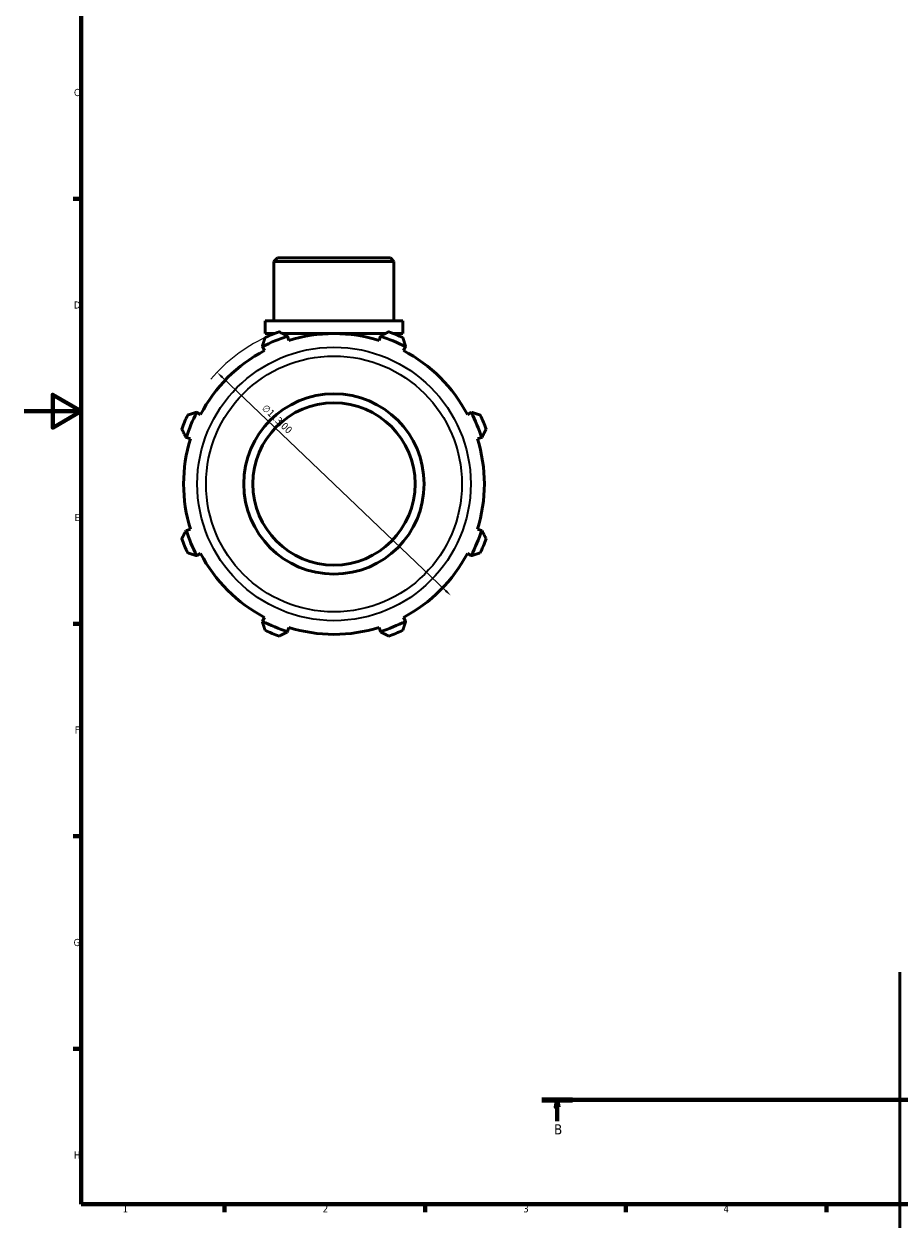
# Model space of a CAD drawing. Header units: millimetres. Extents: x 0 to 931, y 0 to 865.
# Tile 1 of 6: x 0 to 306, y 12 to 432. Entities that reach past the tile are written whole.
import ezdxf

# ---------------------------------------------------------------- set-up
doc = ezdxf.new("R2010")
doc.units = ezdxf.units.MM
doc.linetypes.add('CHAIN', pattern=[0.7087, 0.4724, -0.0591, 0.1181, -0.0591])
for name, color, linetype, lineweight in [('Border (ISO)', 7, 'Continuous', 70), ('Dimension (ISO)', 7, 'Continuous', 25), ('Section Line (ISO)', 7, 'CHAIN', 70), ('Visible (ISO)', 7, 'Continuous', 50), ('Visible Narrow (ISO)', 7, 'Continuous', 35)]:
    doc.layers.add(name, color=color, linetype=linetype, lineweight=lineweight)
doc.styles.add('Label Text (ISO)', font='tahoma.ttf')
doc.styles.add('Note Text (ISO)', font='tahoma.ttf')
doc.dimstyles.new('Default (ISO)', dxfattribs={"dimtxt": 2.5, "dimasz": 2.5, "dimexe": 3.175, "dimexo": 0, "dimgap": 0.762, "dimtad": 1, "dimrnd": 1e-08, "dimzin": 0, "dimtxsty": 'Note Text (ISO)', "dimcen": 0.09, "dimdle": 10, "dimclrd": 256, "dimclre": 256, "dimclrt": 232, "dimazin": 0, "dimtfac": 1.40208, "dimtmove": 0, "dimatfit": 3, "dimfxl": 1, "dimtolj": 1, "dimtzin": 0, "dimlwd": -1, "dimlwe": -1, "dimarcsym": 0})

# ---------------------------------------------------------------- blocks, each defined once
blk = doc.blocks.new('Borders Default Border')
at = {"layer": 'Border (ISO)'}
for p, q in [((20, 371.25), (17.1, 371.25)), ((20, 222.75), (17.1, 222.75)), ((20, 148.5), (17.1, 148.5)), ((20, 74.25), (17.1, 74.25)), ((70.08, 20), (70.08, 17.1)), ((140.17, 20), (140.17, 17.1)), ((210.25, 20), (210.25, 17.1)), ((280.33, 20), (280.33, 17.1))]:
    blk.add_line(p, q, dxfattribs=at)
at = {"layer": 'Border (ISO)', "flags": 128}
for points in [[(20, 20), (20, 574), (821, 574), (821, 20), (20, 20)], [(0, 297), (20, 297), (10, 302.77), (10, 291.23), (20, 297)]]:
    blk.add_lwpolyline(points, dxfattribs=at)
at = {"layer": 'Border (ISO)', "color": 232, "true_color": 0xca0064, "char_height": 2.5, "attachment_point": 7, "style": 'Note Text (ISO)'}
for s, insert in [('C', (17.43, 407.08)), ('D', (17.43, 332.88)), ('E', (17.64, 258.63)), ('F', (17.7, 184.38)), ('G', (17.31, 110.08)), ('H', (17.44, 35.88)), ('1', (34.48, 17.1)), ('2', (104.37, 17.1)), ('3', (174.43, 17.05)), ('4', (244.42, 17.1))]:
    blk.add_mtext(s, dxfattribs=dict(at, insert=insert))
blk = doc.blocks.new('2dTransSection0')
at = {"layer": 'Section Line (ISO)', "linetype": 'CHAIN'}
blk.add_line((180.86, 56.35), (765.34, 56.35), dxfattribs=at)
at = {"layer": 'Section Line (ISO)', "linetype": 'Continuous', "lineweight": 140}
for p, q in [((180.86, 56.35), (191.65, 56.35)), ((754.55, 56.35), (765.34, 56.35))]:
    blk.add_line(p, q, dxfattribs=at)
at = {"layer": 'Section Line (ISO)', "linetype": 'Continuous'}
for p, q in [((186.25, 56.35), (185.75, 53.85)), ((186.25, 53.85), (186.25, 56.35)), ((186.75, 53.85), (186.25, 56.35)), ((759.95, 56.35), (759.45, 53.85)), ((759.95, 53.85), (759.95, 56.35)), ((760.45, 53.85), (759.95, 56.35)), ((185.75, 53.85), (186.75, 53.85)), ((186.25, 48.99), (186.25, 53.85)), ((759.45, 53.85), (760.45, 53.85)), ((759.95, 48.99), (759.95, 53.85))]:
    blk.add_line(p, q, dxfattribs=at)
at = {"layer": 'Section Line (ISO)', "linetype": 'Continuous', "flags": 128}
for points in [[(186.75, 53.85), (186.25, 56.35), (185.75, 53.85), (186.75, 53.85)], [(760.45, 53.85), (759.95, 56.35), (759.45, 53.85), (760.45, 53.85)]]:
    blk.add_lwpolyline(points, dxfattribs=at)
at = {"layer": 'Section Line (ISO)'}
for points in [[(186.75, 53.85), (186.25, 56.35), (185.75, 53.85), (186.75, 53.85)], [(760.45, 53.85), (759.95, 56.35), (759.45, 53.85), (760.45, 53.85)]]:
    blk.add_solid(points, dxfattribs=at)
at = {"layer": 'Section Line (ISO)', "char_height": 3.5, "attachment_point": 7, "style": 'Label Text (ISO)'}
for insert in [(185.19, 44.35), (758.88, 44.35)]:
    blk.add_mtext('B', dxfattribs=dict(at, insert=insert))
blk = doc.blocks.new('*D15')
at = {"layer": 'Defpoints', "color": 0, "transparency": 16777216}
for p in [(67.42, 310.62), (149.14, 232.58)]:
    blk.add_point(p, dxfattribs=at)
at = {"layer": 'Dimension (ISO)', "transparency": 16777216}
blk.add_line((147.33, 234.3), (69.23, 308.89), dxfattribs=at)
blk.add_arc((108.28, 271.6), 56.5, 115.208, 139.5388, dxfattribs=at)
for points in [[(69.52, 309.19), (68.94, 308.59), (67.42, 310.62)], [(147.62, 234.6), (147.05, 234), (149.14, 232.58)]]:
    blk.add_solid(points, dxfattribs=at)
at = {"layer": 'Dimension (ISO)', "color": 232, "true_color": 0xca0064, "transparency": 16777216, "insert": (84.66, 299.66), "char_height": 2.5, "attachment_point": 1, "rotation": 316.3191, "style": 'Note Text (ISO)'}
blk.add_mtext('\\A1;∅113,00', dxfattribs=at)

msp = doc.modelspace()

# ---------------------------------------------------------------- linework, layer by layer
at = {"layer": 'Visible (ISO)'}
for p, q in [((88.584, 350.598), (87.326, 349.341)), ((129.236, 349.341), (87.326, 349.341)), ((87.326, 328.598), (87.326, 349.341)), ((88.584, 350.598), (127.979, 350.598)), ((127.979, 350.598), (129.236, 349.341)), ((129.236, 328.598), (129.236, 349.341)), ((132.38, 328.598), (84.183, 328.598)), ((84.183, 324.198), (84.183, 328.598)), ((132.38, 324.198), (132.38, 328.598)), ((87.654, 324.198), (84.183, 324.198)), ((87.326, 324.069), (87.326, 324.198)), ((126.305, 324.198), (90.257, 324.198)), ((132.38, 324.198), (128.909, 324.198)), ((129.236, 324.069), (129.236, 324.198)), ((83.236, 319.71), (83.307, 319.573)), ((92.017, 323.181), (91.971, 323.328)), ((92.481, 321.711), (92.017, 323.181)), ((124.545, 323.181), (124.082, 321.711)), ((124.592, 323.328), (124.545, 323.181)), ((133.255, 319.573), (133.327, 319.71)), ((83.307, 319.573), (84.019, 318.206)), ((132.544, 318.206), (133.255, 319.573)), ((60.307, 296.572), (60.17, 296.643)), ((61.673, 295.861), (60.307, 296.572)), ((156.256, 296.572), (154.889, 295.861)), ((156.393, 296.643), (156.256, 296.572)), ((56.552, 287.908), (56.699, 287.862)), ((56.699, 287.862), (58.168, 287.399)), ((158.394, 287.399), (159.864, 287.862)), ((159.864, 287.862), (160.011, 287.908)), ((56.699, 255.334), (56.552, 255.288)), ((58.168, 255.798), (56.699, 255.334)), ((159.864, 255.334), (158.394, 255.798)), ((160.011, 255.288), (159.864, 255.334)), ((60.17, 246.553), (60.307, 246.624)), ((60.307, 246.624), (61.673, 247.336)), ((154.889, 247.336), (156.256, 246.624)), ((156.256, 246.624), (156.393, 246.553)), ((83.307, 223.623), (83.236, 223.487)), ((84.019, 224.99), (83.307, 223.623)), ((133.255, 223.623), (132.544, 224.99)), ((133.327, 223.487), (133.255, 223.623)), ((91.971, 219.869), (92.017, 220.016)), ((92.017, 220.016), (92.481, 221.485)), ((124.082, 221.485), (124.545, 220.016)), ((124.545, 220.016), (124.592, 219.869)), ((306.031, 101.049), (306.031, 11.65))]:
    msp.add_line(p, q, dxfattribs=at)
for radius in [31.5, 28.35]:
    msp.add_circle((108.281, 271.598), radius, dxfattribs=at)
for radius, start, end in [(56.5, 109.79198, 115.20802), (52.545, 72.5, 107.5), (56.5, 64.79198, 70.20802), (54.086, 107.5, 117.5), (54.086, 62.5, 72.5), (52.545, 117.5, 152.5), (52.545, 27.5, 62.5), (56.5, 154.79198, 160.20802), (54.086, 152.5, 162.5), (54.086, 17.5, 27.5), (56.5, 19.79198, 25.20802), (52.545, 162.5, 197.5), (52.545, 342.5, 17.5), (56.5, 199.79198, 205.20802), (54.086, 197.5, 207.5), (54.086, 332.5, 342.5), (56.5, 334.79198, 340.20802), (52.545, 207.5, 242.5), (52.545, 297.5, 332.5), (54.086, 242.5, 252.5), (54.086, 287.5, 297.5), (56.5, 244.79198, 250.20802), (52.545, 252.5, 287.5), (56.5, 289.79198, 295.20802)]:
    msp.add_arc((108.281, 271.598), radius, start, end, dxfattribs=at)
for points, weights in [([(89.15, 324.761), (90.589, 324.03), (91.971, 323.328)], [1, 1.00043752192, 1.00005819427]), ([(124.592, 323.328), (125.973, 324.03), (127.413, 324.761)], [1.00005819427, 1.00043752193, 1]), ([(83.236, 319.71), (83.717, 321.183), (84.218, 322.718)], [1.00005819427, 1.00043752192, 1]), ([(132.345, 322.718), (132.846, 321.183), (133.327, 319.71)], [1, 1.00043752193, 1.00005819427]), ([(57.162, 295.662), (58.697, 296.163), (60.17, 296.643)], [1, 1.00043752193, 1.00005819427]), ([(156.393, 296.643), (157.866, 296.163), (159.401, 295.662)], [1.00005819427, 1.00043752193, 1]), ([(56.552, 287.908), (55.85, 289.29), (55.119, 290.729)], [1.00005819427, 1.00043752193, 1]), ([(161.444, 290.729), (160.713, 289.29), (160.011, 287.908)], [1, 1.00043752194, 1.00005819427]), ([(55.119, 252.467), (55.85, 253.906), (56.552, 255.288)], [1, 1.00043752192, 1.00005819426]), ([(160.011, 255.288), (160.713, 253.906), (161.444, 252.467)], [1.00005819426, 1.00043752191, 1]), ([(60.17, 246.553), (58.697, 247.034), (57.162, 247.534)], [1.00005819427, 1.00043752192, 1]), ([(159.401, 247.534), (157.866, 247.034), (156.393, 246.553)], [1, 1.00043752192, 1.00005819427]), ([(84.218, 220.479), (83.717, 222.013), (83.236, 223.487)], [1, 1.00043752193, 1.00005819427]), ([(133.327, 223.487), (132.846, 222.013), (132.345, 220.479)], [1.00005819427, 1.00043752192, 1]), ([(91.971, 219.869), (90.589, 219.167), (89.15, 218.436)], [1.00005819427, 1.00043752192, 1]), ([(127.413, 218.436), (125.973, 219.167), (124.592, 219.869)], [1, 1.00043752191, 1.00005819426])]:
    msp.add_rational_spline(points, weights, degree=2, dxfattribs=at)
at = {"layer": 'Visible Narrow (ISO)'}
for radius in [47.78, 44.699]:
    msp.add_circle((108.281, 271.598), radius, dxfattribs=at)

# ---------------------------------------------------------------- block references
msp.add_blockref('Borders Default Border', (0, 0))
at = {"layer": 'Section Line (ISO)'}
msp.add_blockref('2dTransSection0', (0, 0), dxfattribs=at)

# ---------------------------------------------------------------- dimensions: what is measured, and where the dimension line sits
at = {"layer": 'Dimension (ISO)'}
dim = msp.add_diameter_dim_2p(p1=(149.142, 232.577), p2=(67.421, 310.619), dimstyle='Default (ISO)', override={"dimdec": 2, "dimlfac": 1, "dimtp": 0, "dimtm": 0, "dimtdec": 2, "dimatfit": 2}, dxfattribs=at)
dim.commit()
dim.dimension.update_dxf_attribs({"geometry": '*D15', "text_midpoint": (86.563, 292.339), "dimtype": 163})

doc.saveas('drawing.dxf')
